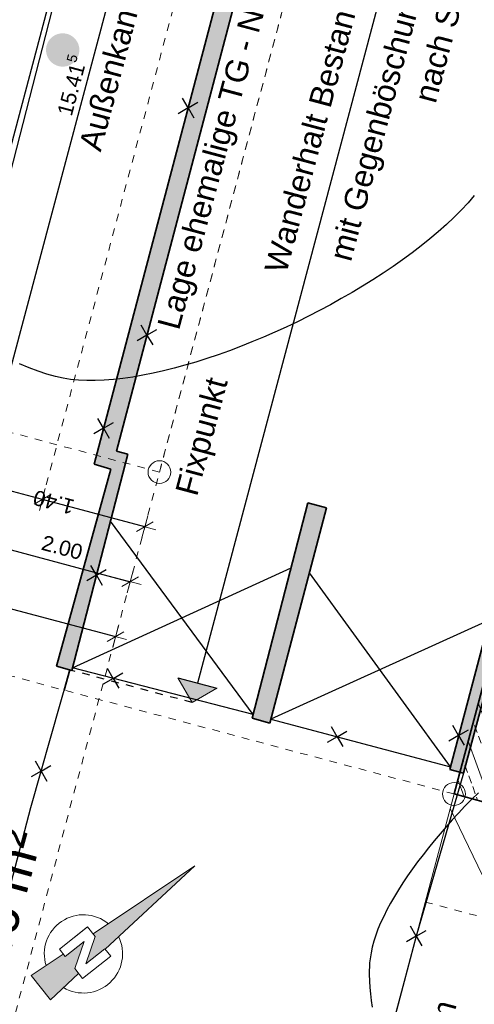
# Model space of a CAD drawing. Header units: metres. Extents: x 4462557 to 4462755, y 5328146 to 5328388.
# Tile 52 of 149: x 4462615 to 4462621, y 5328225 to 5328238. Entities that reach past the tile are written whole.
import ezdxf

# ---------------------------------------------------------------- set-up
doc = ezdxf.new("R2010")
doc.units = ezdxf.units.M
doc.header["$PDMODE"] = 65
doc.linetypes.add('AUSGEZOGEN', pattern=[0])
doc.linetypes.add('VERDECKT2_S2', pattern=[0.15, 0.1, -0.05])
doc.layers.add('B31_BEWLIN', color=3, linetype='AUSGEZOGEN')
for name, color, linetype, lineweight in [('Maßlinie_Allgemein', 7, 'AUSGEZOGEN', 13), ('Schraffur', 7, 'AUSGEZOGEN', 158), ('Standard', 7, 'AUSGEZOGEN', 13)]:
    doc.layers.add(name, color=color, linetype=linetype, lineweight=lineweight)
doc.styles.add('ARIAL', font='ARIAL.TTF')
doc.dimstyles.new('_DIMSTYLE_10', dxfattribs={"dimtxt": 0.2, "dimasz": 0.3, "dimexe": 0, "dimexo": 1e-06, "dimgap": 0.1, "dimtad": 2, "dimdec": 3, "dimrnd": 0.005, "dimzin": 4, "dimdsep": 46, "dimtxsty": 'ARIAL', "dimblk1": 'ALL_ML_STRICH', "dimblk2": 'ALL_ML_STRICH', "dimsah": 1, "dimcen": 0, "dimse1": 1, "dimse2": 1, "dimclrd": 7, "dimclre": 7, "dimclrt": 7, "dimadec": 0, "dimazin": 0, "dimtfac": 1, "dimtdec": 0, "dimtix": 1, "dimtmove": 2, "dimatfit": 3, "dimfxl": 0, "dimtzin": 0, "dimlwd": 0, "dimlwe": 13, "dimarcsym": 0})
doc.dimstyles.new('_DIMSTYLE_3', dxfattribs={"dimtxt": 0.2, "dimasz": 0.3, "dimexe": 0, "dimexo": 0, "dimgap": 0.1, "dimtad": 2, "dimrnd": 0.005, "dimzin": 4, "dimdsep": 46, "dimtxsty": 'ARIAL', "dimblk1": 'ALL_ML_STRICH', "dimblk2": 'ALL_ML_STRICH', "dimsah": 1, "dimcen": 0, "dimclrd": 7, "dimclre": 7, "dimclrt": 7, "dimadec": 0, "dimazin": 0, "dimtfac": 1, "dimtdec": 0, "dimtix": 1, "dimtmove": 2, "dimatfit": 3, "dimfxl": 0, "dimtzin": 0, "dimlwd": 0, "dimlwe": 13, "dimarcsym": 0})
doc.dimstyles.new('_DIMSTYLE_5', dxfattribs={"dimtxt": 0.2, "dimasz": 0.3, "dimexe": 0, "dimexo": 0, "dimgap": 0.1, "dimtad": 2, "dimdec": 3, "dimrnd": 0.005, "dimzin": 4, "dimdsep": 46, "dimtxsty": 'ARIAL', "dimblk1": 'ALL_ML_STRICH', "dimblk2": 'ALL_ML_STRICH', "dimsah": 1, "dimcen": 0, "dimclrd": 7, "dimclre": 7, "dimclrt": 7, "dimadec": 0, "dimazin": 0, "dimtfac": 1, "dimtdec": 0, "dimtix": 1, "dimtmove": 2, "dimatfit": 3, "dimfxl": 0, "dimtzin": 0, "dimlwd": 0, "dimlwe": 13, "dimarcsym": 0})
doc.dimstyles.new('_DIMSTYLE_7', dxfattribs={"dimtxt": 0.2, "dimasz": 0.3, "dimexe": 0, "dimexo": 1e-06, "dimgap": 0.1, "dimtad": 2, "dimrnd": 0.005, "dimzin": 4, "dimdsep": 46, "dimtxsty": 'ARIAL', "dimblk1": 'ALL_ML_STRICH', "dimblk2": 'ALL_ML_STRICH', "dimsah": 1, "dimcen": 0, "dimse1": 1, "dimse2": 1, "dimclrd": 7, "dimclre": 7, "dimclrt": 7, "dimadec": 0, "dimazin": 0, "dimtfac": 1, "dimtdec": 0, "dimtix": 1, "dimtmove": 2, "dimatfit": 3, "dimfxl": 0, "dimtzin": 0, "dimlwd": 0, "dimlwe": 13, "dimarcsym": 0})
doc.dimstyles.new('_DIMSTYLE_8', dxfattribs={"dimtxt": 0.2, "dimasz": 0.3, "dimexe": 0, "dimexo": 1e-06, "dimgap": 0.1, "dimtad": 2, "dimdec": 3, "dimrnd": 0.005, "dimzin": 4, "dimdsep": 46, "dimtxsty": 'ARIAL', "dimblk1": 'ALL_ML_STRICH', "dimblk2": 'ALL_ML_STRICH', "dimsah": 1, "dimcen": 0, "dimse1": 1, "dimse2": 1, "dimclrd": 7, "dimclre": 7, "dimclrt": 7, "dimadec": 0, "dimazin": 0, "dimtfac": 1, "dimtdec": 0, "dimtix": 1, "dimtmove": 2, "dimatfit": 3, "dimfxl": 0, "dimtzin": 0, "dimlwd": 0, "dimlwe": 13, "dimarcsym": 0})

# ---------------------------------------------------------------- blocks, each defined once
blk = doc.blocks.new('ALL_ML_STRICH')
at = {"color": 0, "linetype": 'ByBlock', "lineweight": -2}
for p, q in [((0, -0.5), (0, 0.5)), ((-1, 0), (0.5, 0)), ((-0.3, -0.3), (0.3, 0.3))]:
    blk.add_line(p, q, dxfattribs=at)
blk = doc.blocks.new('*D33')
at = {"layer": 'DEFPOINTS', "color": 7, "linetype": 'AUSGEZOGEN', "lineweight": 13}
for p in [(4462620.189, 5328244.132), (4462608.875, 5328234.679), (4462608.295, 5328232.504)]:
    blk.add_point(p, dxfattribs=at)
at = {"layer": 'Maßlinie_Allgemein', "color": 7, "linetype": 'AUSGEZOGEN', "lineweight": -2}
for p, q in [((4462608.295, 5328232.504), (4462608.295, 5328232.504)), ((4462608.295, 5328232.504), (4462616.509, 5328230.317)), ((4462616.509, 5328230.317), (4462616.509, 5328230.317))]:
    blk.add_line(p, q, dxfattribs=at)
at = {"layer": 'Maßlinie_Allgemein', "color": 7, "linetype": 'AUSGEZOGEN', "lineweight": 13, "xscale": 0.3, "yscale": 0.3, "zscale": 0.3}
for p, rotation in [((4462608.295, 5328232.504), 165.0861849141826), ((4462616.509, 5328230.317), 345.0861849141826)]:
    blk.add_blockref('ALL_ML_STRICH', p, dxfattribs=dict(at, rotation=rotation))
at = {"layer": 'Maßlinie_Allgemein', "color": 7, "linetype": 'AUSGEZOGEN', "lineweight": 13, "insert": (4462612.469, 5328231.603), "char_height": 0.2, "width": 0.8, "attachment_point": 5, "rotation": 345.0862, "style": 'ARIAL'}
blk.add_mtext('\\A1;{\\A1;{8.50\\H0.132000;\\S^ ;}}', dxfattribs=at)
blk = doc.blocks.new('*D34')
at = {"layer": 'DEFPOINTS', "color": 7, "linetype": 'AUSGEZOGEN', "lineweight": 13}
for p in [(4462618.256, 5328244.646), (4462608.875, 5328234.679), (4462608.489, 5328233.229)]:
    blk.add_point(p, dxfattribs=at)
at = {"layer": 'Maßlinie_Allgemein', "color": 7, "linetype": 'AUSGEZOGEN', "lineweight": -2}
for p, q in [((4462608.489, 5328233.229), (4462608.489, 5328233.229)), ((4462608.489, 5328233.229), (4462614.77, 5328231.556)), ((4462614.77, 5328231.556), (4462614.77, 5328231.556))]:
    blk.add_line(p, q, dxfattribs=at)
at = {"layer": 'Maßlinie_Allgemein', "color": 7, "linetype": 'AUSGEZOGEN', "lineweight": 13, "xscale": 0.3, "yscale": 0.3, "zscale": 0.3}
for p, rotation in [((4462608.489, 5328233.229), 165.0861848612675), ((4462614.77, 5328231.556), 345.0861848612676)]:
    blk.add_blockref('ALL_ML_STRICH', p, dxfattribs=dict(at, rotation=rotation))
at = {"layer": 'Maßlinie_Allgemein', "color": 7, "linetype": 'AUSGEZOGEN', "lineweight": 13, "insert": (4462608.894, 5328233.007), "char_height": 0.2, "width": 0.01, "attachment_point": 1, "rotation": 345.0862, "line_spacing_factor": 0.60241, "style": 'ARIAL'}
blk.add_mtext('Feuerwehrzufahrt und hindernisfreier Streifen', dxfattribs=at)
at = {"layer": 'Maßlinie_Allgemein', "color": 7, "linetype": 'AUSGEZOGEN', "lineweight": 13, "insert": (4462612.099, 5328232.478), "char_height": 0.2, "width": 0.8, "attachment_point": 5, "rotation": 345.0862, "style": 'ARIAL'}
blk.add_mtext('\\A1;{\\A1;{6.50\\H0.132000;\\S^ ;}}', dxfattribs=at)
blk = doc.blocks.new('*D35')
at = {"layer": 'DEFPOINTS', "color": 7, "linetype": 'AUSGEZOGEN', "lineweight": 13}
for p in [(4462618.256, 5328244.646), (4462620.189, 5328244.132), (4462614.77, 5328231.556)]:
    blk.add_point(p, dxfattribs=at)
at = {"layer": 'Maßlinie_Allgemein', "color": 7, "linetype": 'AUSGEZOGEN', "lineweight": -2}
for p, q in [((4462614.77, 5328231.556), (4462614.77, 5328231.556)), ((4462614.77, 5328231.556), (4462616.702, 5328231.041)), ((4462616.702, 5328231.041), (4462616.702, 5328231.041))]:
    blk.add_line(p, q, dxfattribs=at)
at = {"layer": 'Maßlinie_Allgemein', "color": 7, "linetype": 'AUSGEZOGEN', "lineweight": 13, "xscale": 0.3, "yscale": 0.3, "zscale": 0.3}
for p, rotation in [((4462614.77, 5328231.556), 165.0861848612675), ((4462616.702, 5328231.041), 345.0861848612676)]:
    blk.add_blockref('ALL_ML_STRICH', p, dxfattribs=dict(at, rotation=rotation))
at = {"layer": 'Maßlinie_Allgemein', "color": 7, "linetype": 'AUSGEZOGEN', "lineweight": 13, "insert": (4462615.803, 5328231.492), "char_height": 0.2, "width": 0.8, "attachment_point": 5, "rotation": 345.0862, "style": 'ARIAL'}
blk.add_mtext('\\A1;{\\A1;{2.00\\H0.132000;\\S^ ;}}', dxfattribs=at)
blk = doc.blocks.new('*D95')
at = {"layer": 'DEFPOINTS', "color": 7, "linetype": 'AUSGEZOGEN', "lineweight": 13}
for p in [(4462620.256, 5328244.385), (4462612.041, 5328225.195), (4462619.626, 5328223.175)]:
    blk.add_point(p, dxfattribs=at)
at = {"layer": 'Maßlinie_Allgemein', "color": 7, "linetype": 'AUSGEZOGEN', "lineweight": -2}
blk.add_line((4462612.041, 5328225.195), (4462617.357, 5328245.157), dxfattribs=at)
at = {"layer": 'Maßlinie_Allgemein', "color": 7, "linetype": 'AUSGEZOGEN', "lineweight": 13, "xscale": 0.3, "yscale": 0.3, "zscale": 0.3}
for p, rotation in [((4462617.357, 5328245.157), 75.08618508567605), ((4462612.041, 5328225.195), 255.0861850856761)]:
    blk.add_blockref('ALL_ML_STRICH', p, dxfattribs=dict(at, rotation=rotation))
at = {"layer": 'Maßlinie_Allgemein', "color": 7, "linetype": 'AUSGEZOGEN', "lineweight": 13, "insert": (4462614.509, 5328235.255), "char_height": 0.2, "width": 1.2, "attachment_point": 5, "rotation": 75.0862, "style": 'ARIAL'}
blk.add_mtext('\\A1;{\\A1;{20.65\\H0.132000;\\S5^ ;}}', dxfattribs=at)
blk = doc.blocks.new('*D101')
at = {"layer": 'DEFPOINTS', "color": 7, "linetype": 'AUSGEZOGEN', "lineweight": 13}
for p in [(4462620.975, 5328228.24), (4462612.765, 5328225.002), (4462619.626, 5328223.175)]:
    blk.add_point(p, dxfattribs=at)
at = {"layer": 'Maßlinie_Allgemein', "color": 7, "linetype": 'AUSGEZOGEN', "lineweight": -2}
blk.add_line((4462612.765, 5328225.002), (4462614.114, 5328230.067), dxfattribs=at)
at = {"layer": 'Maßlinie_Allgemein', "color": 7, "linetype": 'AUSGEZOGEN', "lineweight": 13, "xscale": 0.3, "yscale": 0.3, "zscale": 0.3}
for p, rotation in [((4462614.114, 5328230.067), 75.08618508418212), ((4462612.765, 5328225.002), 255.0861850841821)]:
    blk.add_blockref('ALL_ML_STRICH', p, dxfattribs=dict(at, rotation=rotation))
at = {"layer": 'Maßlinie_Allgemein', "color": 7, "linetype": 'AUSGEZOGEN', "lineweight": 13, "insert": (4462613.247, 5328227.601), "char_height": 0.2, "width": 0.8, "attachment_point": 5, "rotation": 75.0862, "style": 'ARIAL'}
blk.add_mtext('\\A1;{\\A1;{5.24\\H0.132000;\\S^ ;}}', dxfattribs=at)
blk = doc.blocks.new('*D102')
at = {"layer": 'DEFPOINTS', "color": 7, "linetype": 'AUSGEZOGEN', "lineweight": 13}
for p in [(4462620.256, 5328244.385), (4462614.114, 5328230.067), (4462620.975, 5328228.24)]:
    blk.add_point(p, dxfattribs=at)
at = {"layer": 'Maßlinie_Allgemein', "color": 7, "linetype": 'AUSGEZOGEN', "lineweight": -2}
blk.add_line((4462614.114, 5328230.067), (4462618.082, 5328244.964), dxfattribs=at)
at = {"layer": 'Maßlinie_Allgemein', "color": 7, "linetype": 'AUSGEZOGEN', "lineweight": 13, "xscale": 0.3, "yscale": 0.3, "zscale": 0.3}
for p, rotation in [((4462618.082, 5328244.964), 75.08618508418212), ((4462614.114, 5328230.067), 255.0861850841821)]:
    blk.add_blockref('ALL_ML_STRICH', p, dxfattribs=dict(at, rotation=rotation))
at = {"layer": 'Maßlinie_Allgemein', "color": 7, "linetype": 'AUSGEZOGEN', "lineweight": 13, "insert": (4462615.908, 5328237.594), "char_height": 0.2, "width": 1.2, "attachment_point": 5, "rotation": 75.0862, "style": 'ARIAL'}
blk.add_mtext('\\A1;{\\A1;{15.41\\H0.132000;\\S5^ ;}}', dxfattribs=at)
blk = doc.blocks.new('*D272')
at = {"layer": 'DEFPOINTS', "color": 7, "linetype": 'AUSGEZOGEN', "lineweight": 13}
for p in [(4462617.087, 5328232.487), (4462615.542, 5328232.127), (4462616.895, 5328231.766)]:
    blk.add_point(p, dxfattribs=at)
at = {"layer": 'Maßlinie_Allgemein', "color": 7, "linetype": 'AUSGEZOGEN', "lineweight": -2}
blk.add_line((4462616.895, 5328231.766), (4462615.542, 5328232.127), dxfattribs=at)
at = {"layer": 'Maßlinie_Allgemein', "color": 7, "linetype": 'AUSGEZOGEN', "lineweight": 13, "xscale": 0.3, "yscale": 0.3, "zscale": 0.3}
for p, rotation in [((4462615.542, 5328232.127), 165.0861850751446), ((4462616.895, 5328231.766), 345.0861850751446)]:
    blk.add_blockref('ALL_ML_STRICH', p, dxfattribs=dict(at, rotation=rotation))
at = {"layer": 'Maßlinie_Allgemein', "color": 7, "linetype": 'AUSGEZOGEN', "lineweight": 13, "insert": (4462615.693, 5328232.09), "char_height": 0.2, "width": 0.8, "attachment_point": 5, "rotation": 165.0862, "style": 'ARIAL'}
blk.add_mtext('\\A1;{\\A1;{1.40\\H0.132000;\\S^ ;}}', dxfattribs=at)
blk = doc.blocks.new('*D273')
at = {"layer": 'DEFPOINTS', "color": 7, "linetype": 'AUSGEZOGEN', "lineweight": 13}
for p in [(4462615.542, 5328232.127), (4462615.542, 5328232.127), (4462607.911, 5328223.289)]:
    blk.add_point(p, dxfattribs=at)
at = {"layer": 'Maßlinie_Allgemein', "color": 7, "linetype": 'AUSGEZOGEN', "lineweight": -2}
blk.add_line((4462615.542, 5328232.127), (4462610.615, 5328233.439), dxfattribs=at)
at = {"layer": 'Maßlinie_Allgemein', "color": 7, "linetype": 'AUSGEZOGEN', "lineweight": 13, "xscale": 0.3, "yscale": 0.3, "zscale": 0.3}
for p, rotation in [((4462610.615, 5328233.439), 165.0861850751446), ((4462615.542, 5328232.127), 345.0861850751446)]:
    blk.add_blockref('ALL_ML_STRICH', p, dxfattribs=dict(at, rotation=rotation))
at = {"layer": 'Maßlinie_Allgemein', "color": 7, "linetype": 'AUSGEZOGEN', "lineweight": 13, "insert": (4462612.552, 5328232.926), "char_height": 0.2, "width": 0.8, "attachment_point": 5, "rotation": 165.0862, "style": 'ARIAL'}
blk.add_mtext('\\A1;{\\A1;{5.10\\H0.132000;\\S^ ;}}', dxfattribs=at)
blk = doc.blocks.new('*D510')
at = {"layer": 'DEFPOINTS', "color": 7, "linetype": 'AUSGEZOGEN', "lineweight": 13}
for p in [(4462624.585, 5328330.936), (4462595.124, 5328235.125), (4462603.743, 5328232.829)]:
    blk.add_point(p, dxfattribs=at)
at = {"layer": 'Maßlinie_Allgemein', "color": 7, "linetype": 'AUSGEZOGEN', "lineweight": -2}
for p, q in [((4462603.743, 5328232.829), (4462629.523, 5328329.621)), ((4462629.523, 5328329.621), (4462629.523, 5328329.621)), ((4462603.743, 5328232.829), (4462603.743, 5328232.829))]:
    blk.add_line(p, q, dxfattribs=at)
at = {"layer": 'Maßlinie_Allgemein', "color": 7, "linetype": 'AUSGEZOGEN', "lineweight": 13, "xscale": 0.3, "yscale": 0.3, "zscale": 0.3}
for p, rotation in [((4462629.523, 5328329.621), 75.08618496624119), ((4462603.743, 5328232.829), 255.0861849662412)]:
    blk.add_blockref('ALL_ML_STRICH', p, dxfattribs=dict(at, rotation=rotation))
at = {"layer": 'Maßlinie_Allgemein', "color": 7, "linetype": 'AUSGEZOGEN', "lineweight": 13, "insert": (4462616.441, 5328281.296), "char_height": 0.2, "width": 1.4, "attachment_point": 5, "rotation": 75.0862, "style": 'ARIAL'}
blk.add_mtext('\\A1;{\\A1;{100.16\\H0.132000;\\S5^ ;}}', dxfattribs=at)
blk = doc.blocks.new('Laubbaum_Stamm')
at = {"lineweight": 13}
blk.add_hatch(color=7, dxfattribs=at).paths.add_polyline_path([(0, 0.5), (-0.051, 0.497), (-0.101, 0.49), (-0.15, 0.477), (-0.197, 0.459), (-0.243, 0.437), (-0.286, 0.41), (-0.326, 0.379), (-0.362, 0.344), (-0.395, 0.306), (-0.424, 0.264), (-0.449, 0.22), (-0.469, 0.174), (-0.484, 0.125), (-0.494, 0.076), (-0.499, 0.025), (-0.499, -0.025), (-0.494, -0.076), (-0.484, -0.125), (-0.469, -0.174), (-0.449, -0.22), (-0.424, -0.264), (-0.395, -0.306), (-0.362, -0.344), (-0.326, -0.379), (-0.286, -0.41), (-0.243, -0.437), (-0.197, -0.459), (-0.15, -0.477), (-0.101, -0.49), (-0.051, -0.497), (0, -0.5), (0.051, -0.497), (0.101, -0.49), (0.15, -0.477), (0.197, -0.459), (0.243, -0.437), (0.286, -0.41), (0.326, -0.379), (0.362, -0.344), (0.395, -0.306), (0.424, -0.264), (0.449, -0.22), (0.469, -0.174), (0.484, -0.125), (0.494, -0.076), (0.499, -0.025), (0.499, 0.025), (0.494, 0.076), (0.484, 0.125), (0.469, 0.174), (0.449, 0.22), (0.424, 0.264), (0.395, 0.306), (0.362, 0.344), (0.326, 0.379), (0.286, 0.41), (0.243, 0.437), (0.197, 0.459), (0.15, 0.477), (0.101, 0.49), (0.051, 0.497)])
blk = doc.blocks.new('COMPLEXOBJECT_86')
at = {"layer": 'Standard', "color": 7, "linetype": 'AUSGEZOGEN', "lineweight": 25}
for q in [(4462617.39, 5328237.422), (4462617.595, 5328237.368), (4462617.335, 5328237.217), (4462617.54, 5328237.163)]:
    blk.add_line((4462617.465, 5328237.293), q, dxfattribs=at)
blk = doc.blocks.new('COMPLEXOBJECT_87')
at = {"layer": 'Standard', "color": 7, "linetype": 'AUSGEZOGEN', "lineweight": 25}
for q in [(4462616.847, 5328234.426), (4462617.052, 5328234.371), (4462616.793, 5328234.221), (4462616.998, 5328234.166)]:
    blk.add_line((4462616.923, 5328234.296), q, dxfattribs=at)
blk = doc.blocks.new('COMPLEXOBJECT_88')
at = {"layer": 'Standard', "color": 7, "linetype": 'AUSGEZOGEN', "lineweight": 25}
for q in [(4462616.275, 5328233.196), (4462616.48, 5328233.142), (4462616.22, 5328232.991), (4462616.425, 5328232.937)]:
    blk.add_line((4462616.35, 5328233.067), q, dxfattribs=at)
blk = doc.blocks.new('COMPLEXOBJECT_89')
at = {"layer": 'Standard', "color": 7, "linetype": 'AUSGEZOGEN', "lineweight": 25}
for q in [(4462616.181, 5328231.256), (4462616.127, 5328231.051), (4462616.386, 5328231.201), (4462616.332, 5328230.996)]:
    blk.add_line((4462616.257, 5328231.126), q, dxfattribs=at)
blk = doc.blocks.new('COMPLEXOBJECT_90')
at = {"layer": 'Standard', "color": 7, "linetype": 'AUSGEZOGEN', "lineweight": 25}
for q in [(4462616.401, 5328229.895), (4462616.606, 5328229.84), (4462616.346, 5328229.69), (4462616.551, 5328229.635)]:
    blk.add_line((4462616.476, 5328229.765), q, dxfattribs=at)
blk = doc.blocks.new('COMPLEXOBJECT_91')
at = {"layer": 'Standard', "color": 7, "linetype": 'AUSGEZOGEN', "lineweight": 25}
for q in [(4462619.357, 5328229.124), (4462619.562, 5328229.07), (4462619.303, 5328228.919), (4462619.508, 5328228.865)]:
    blk.add_line((4462619.432, 5328228.994), q, dxfattribs=at)
blk = doc.blocks.new('COMPLEXOBJECT_92')
at = {"layer": 'Standard', "color": 7, "linetype": 'AUSGEZOGEN', "lineweight": 25}
for q in [(4462620.961, 5328229.142), (4462621.166, 5328229.087), (4462620.906, 5328228.937), (4462621.111, 5328228.882)]:
    blk.add_line((4462621.036, 5328229.012), q, dxfattribs=at)
blk = doc.blocks.new('COMPLEXOBJECT_109')
at = {"layer": 'Standard', "color": 7, "linetype": 'AUSGEZOGEN', "lineweight": 25}
for q in [(4462615.451, 5328228.671), (4462615.396, 5328228.466), (4462615.656, 5328228.616), (4462615.601, 5328228.411)]:
    blk.add_line((4462615.526, 5328228.541), q, dxfattribs=at)
blk = doc.blocks.new('COMPLEXOBJECT_113')
at = {"layer": 'Standard', "color": 7, "linetype": 'AUSGEZOGEN', "lineweight": 25}
for q in [(4462620.401, 5328226.494), (4462620.346, 5328226.289), (4462620.606, 5328226.439), (4462620.551, 5328226.234)]:
    blk.add_line((4462620.476, 5328226.364), q, dxfattribs=at)

msp = doc.modelspace()

# ---------------------------------------------------------------- hatches: boundary and pattern name
at = {"layer": 'Schraffur', "linetype": 'AUSGEZOGEN', "lineweight": 18}
h = msp.add_hatch(dxfattribs=at)
h.set_pattern_fill('SCHRAFFUR_7', scale=0.1, angle=65, style=0, pattern_type=2)
h.set_pattern_definition([(110, (0, 0), (-0.281907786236, -0.102606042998), []), (110, (-0.14095, -0.0513), (-0.281907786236, -0.102606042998), [0.1, -0.05])])
h.paths.add_polyline_path([(4462625.21071, 5328242.58887), (4462625.31366, 5328242.9754), (4462625.16871, 5328243.014), (4462624.92713, 5328243.07834), (4462620.97504, 5328228.23968), (4462621.36156, 5328228.13674), (4462621.46451, 5328228.52326), (4462621.31956, 5328228.56187), (4462625.06576, 5328242.62747)], flags=0)
at = {"layer": 'Standard', "linetype": 'AUSGEZOGEN', "lineweight": 25}
for color, points in [(9, [(4462615.72989, 5328229.92653), (4462615.93194, 5328229.86924), (4462615.94076, 5328229.9034), (4462616.66911, 5328232.72318), (4462616.51853, 5328232.76366), (4462618.41401, 5328239.9509), (4462619.62743, 5328244.55194), (4462619.69118, 5328244.79369), (4462620.90364, 5328249.39104), (4462626.04266, 5328248.04385), (4462626.62305, 5328247.8917), (4462634.36163, 5328245.86304), (4462637.26359, 5328245.10229), (4462637.32536, 5328245.33421), (4462631.59448, 5328246.83656), (4462630.29856, 5328247.17628), (4462629.58679, 5328247.36287), (4462626.68482, 5328248.12362), (4462621.84821, 5328249.39153), (4462621.60638, 5328249.45493), (4462620.73268, 5328249.68397), (4462616.22556, 5328232.59391), (4462616.44479, 5328232.52638)]), (9, [(4462621.66192, 5328231.38088), (4462620.92732, 5328228.59951), (4462620.91762, 5328228.56278), (4462621.101, 5328228.51379), (4462621.79148, 5328231.09752), (4462624.58438, 5328230.35208), (4462625.02502, 5328230.2351), (4462625.46577, 5328230.11809), (4462625.75448, 5328230.04144), (4462627.01803, 5328229.70954), (4462627.68427, 5328229.53444), (4462631.89027, 5328228.42902), (4462638.67512, 5328226.64584), (4462641.44335, 5328225.91829), (4462642.68131, 5328225.59293), (4462644.83521, 5328225.02685), (4462648.09738, 5328224.16949), (4462649.19516, 5328228.31378), (4462650.36221, 5328232.71961), (4462650.5564, 5328233.45269), (4462652.00335, 5328238.91517), (4462652.62705, 5328241.26974), (4462652.33403, 5328241.10082), (4462651.03991, 5328236.21532), (4462649.5713, 5328230.67106), (4462648.35447, 5328226.07732), (4462647.92672, 5328224.46249), (4462641.65261, 5328226.11144), (4462628.38234, 5328229.59912), (4462623.91331, 5328230.78046)]), (9, [(4462618.31257, 5328229.24208), (4462618.54257, 5328229.17638), (4462619.29301, 5328232.01775), (4462619.04664, 5328232.08399)]), (59, [(4462617.51943, 5328229.44643), (4462617.84391, 5328229.63442), (4462617.33144, 5328229.77091)])]:
    msp.add_hatch(color=color, dxfattribs=at).paths.add_polyline_path(points)
at = {"layer": 'Standard', "linetype": 'AUSGEZOGEN', "lineweight": 18}
for points in [[(4462616.4139, 5328226.52716), (4462616.21266, 5328226.39206), (4462616.23977, 5328226.35781), (4462616.1164, 5328225.99736), (4462616.36766, 5328226.19619), (4462617.555, 5328227.29319)], [(4462616.09264, 5328226.29344), (4462615.84326, 5328226.09609), (4462615.81846, 5328226.12743), (4462615.3954, 5328225.84342), (4462615.64763, 5328225.52467), (4462615.82085, 5328225.68529), (4462616.02128, 5328225.87113), (4462615.9702, 5328225.93568)]]:
    msp.add_hatch(color=9, dxfattribs=at).paths.add_polyline_path(points)

# ---------------------------------------------------------------- linework, layer by layer
at = {"layer": 'B31_BEWLIN', "color": 250, "linetype": 'AUSGEZOGEN'}
for points in [[(4462621.24298, 5328236.13681), (4462621.16206, 5328236.04086), (4462621.07114, 5328235.94466), (4462620.97319, 5328235.84927), (4462620.87384, 5328235.75405), (4462620.76747, 5328235.65964), (4462620.65407, 5328235.56606), (4462620.54145, 5328235.47309), (4462620.42181, 5328235.38094), (4462620.29672, 5328235.29084), (4462620.17163, 5328235.20075), (4462620.0403, 5328235.1121), (4462619.90429, 5328235.02612), (4462619.76907, 5328234.94077), (4462619.6298, 5328234.85731), (4462619.48726, 5328234.77636), (4462619.34551, 5328234.69604), (4462619.20127, 5328234.61885), (4462619.05455, 5328234.5448), (4462618.90783, 5328234.47075), (4462618.75863, 5328234.39984), (4462618.6093, 5328234.33392), (4462618.45918, 5328234.26738), (4462618.30877, 5328234.20444), (4462618.15902, 5328234.14711), (4462618.00988, 5328234.08901), (4462617.8614, 5328234.03652), (4462617.71481, 5328233.98808), (4462617.56901, 5328233.94026), (4462617.42448, 5328233.89728), (4462617.28342, 5328233.85958), (4462617.14173, 5328233.82268), (4462617.00289, 5328233.79185), (4462616.86829, 5328233.76693), (4462616.7351, 5328233.74185), (4462616.60554, 5328233.72346), (4462616.48241, 5328233.71145), (4462616.35866, 5328233.70022), (4462616.23994, 5328233.69552), (4462616.12923, 5328233.69843), (4462616.01711, 5328233.70151), (4462615.91221, 5328233.71158), (4462615.81596, 5328233.72915), (4462615.71499, 5328233.74805), (4462615.60333, 5328233.77955), (4462615.48501, 5328233.82108), (4462615.36607, 5328233.86339), (4462615.23967, 5328233.91511)], [(4462621.24298, 5328236.13681), (4462621.16206, 5328236.04086), (4462621.07114, 5328235.94466), (4462620.97319, 5328235.84927), (4462620.87384, 5328235.75405), (4462620.76747, 5328235.65964), (4462620.65407, 5328235.56606), (4462620.54145, 5328235.47309), (4462620.42181, 5328235.38094), (4462620.29672, 5328235.29084), (4462620.17163, 5328235.20075), (4462620.0403, 5328235.1121), (4462619.90429, 5328235.02612), (4462619.76907, 5328234.94077), (4462619.6298, 5328234.85731), (4462619.48726, 5328234.77636), (4462619.34551, 5328234.69604), (4462619.20127, 5328234.61885), (4462619.05455, 5328234.5448), (4462618.90783, 5328234.47075), (4462618.75863, 5328234.39984), (4462618.6093, 5328234.33392), (4462618.45918, 5328234.26738), (4462618.30877, 5328234.20444), (4462618.15902, 5328234.14711), (4462618.00988, 5328234.08901), (4462617.8614, 5328234.03652), (4462617.71481, 5328233.98808), (4462617.56901, 5328233.94026), (4462617.42448, 5328233.89728), (4462617.28342, 5328233.85958), (4462617.14173, 5328233.82268), (4462617.00289, 5328233.79185), (4462616.86829, 5328233.76693), (4462616.7351, 5328233.74185), (4462616.60554, 5328233.72346), (4462616.48241, 5328233.71145), (4462616.35866, 5328233.70022), (4462616.23994, 5328233.69552), (4462616.12923, 5328233.69843), (4462616.01711, 5328233.70151), (4462615.91221, 5328233.71158), (4462615.81596, 5328233.72915), (4462615.71499, 5328233.74805), (4462615.60333, 5328233.77955), (4462615.48501, 5328233.82108), (4462615.36607, 5328233.86339), (4462615.23967, 5328233.91511)], [(4462621.29596, 5328228.25282), (4462621.20681, 5328228.16566), (4462621.11967, 5328228.07756), (4462621.03519, 5328227.98773), (4462620.95132, 5328227.89711), (4462620.86948, 5328227.80554), (4462620.79107, 5328227.71287), (4462620.71204, 5328227.62097), (4462620.63722, 5328227.52859), (4462620.566, 5328227.4365), (4462620.49399, 5328227.34379), (4462620.42558, 5328227.25138), (4462620.36217, 5328227.15909), (4462620.29953, 5328227.06743), (4462620.2419, 5328226.9759), (4462620.19022, 5328226.88652), (4462620.13712, 5328226.7973), (4462620.08919, 5328226.70962), (4462620.04721, 5328226.6241), (4462620.00601, 5328226.5392), (4462619.97138, 5328226.45567), (4462619.94285, 5328226.37569), (4462619.91573, 5328226.29556), (4462619.89534, 5328226.2182), (4462619.88293, 5328226.14422), (4462619.88293, 5328226.14422), (4462619.85756, 5328226.00975), (4462619.85318, 5328225.85578), (4462619.86558, 5328225.68705), (4462619.87077, 5328225.60315), (4462619.88047, 5328225.51518), (4462619.89343, 5328225.42468)], [(4462621.29596, 5328228.25282), (4462621.20681, 5328228.16566), (4462621.11967, 5328228.07756), (4462621.03519, 5328227.98773), (4462620.95132, 5328227.89711), (4462620.86948, 5328227.80554), (4462620.79107, 5328227.71287), (4462620.71204, 5328227.62097), (4462620.63722, 5328227.52859), (4462620.566, 5328227.4365), (4462620.49399, 5328227.34379), (4462620.42558, 5328227.25138), (4462620.36217, 5328227.15909), (4462620.29953, 5328227.06743), (4462620.2419, 5328226.9759), (4462620.19022, 5328226.88652), (4462620.13712, 5328226.7973), (4462620.08919, 5328226.70962), (4462620.04721, 5328226.6241), (4462620.00601, 5328226.5392), (4462619.97138, 5328226.45567), (4462619.94285, 5328226.37569), (4462619.91573, 5328226.29556), (4462619.89534, 5328226.2182), (4462619.88293, 5328226.14422), (4462619.88293, 5328226.14422), (4462619.85756, 5328226.00975), (4462619.85318, 5328225.85578), (4462619.86558, 5328225.68705), (4462619.87077, 5328225.60315), (4462619.88047, 5328225.51518), (4462619.89343, 5328225.42468)]]:
    msp.add_lwpolyline(points, dxfattribs=at)
at = {"layer": 'Standard', "color": 7, "linetype": 'AUSGEZOGEN', "lineweight": 25}
for p, q in [((4462611.7378, 5328223.25187), (4462640.48392, 5328335.32252)), ((4462622.69914, 5328248.89434), (4462617.58768, 5328229.70266)), ((4462618.32436, 5328229.28772), (4462616.44094, 5328231.83984)), ((4462615.94076, 5328229.9034), (4462618.82454, 5328231.22416)), ((4462620.92732, 5328228.59951), (4462619.06636, 5328231.1596)), ((4462621.43804, 5328230.5332), (4462618.55564, 5328229.2259)), ((4462618.32436, 5328229.28772), (4462615.94076, 5328229.9034)), ((4462617.33144, 5328229.77091), (4462617.84391, 5328229.63442)), ((4462615.6061, 5328228.82255), (4462615.82993, 5328229.60937)), ((4462618.55564, 5328229.2259), (4462620.92732, 5328228.59951)), ((4462615.52576, 5328228.54107), (4462615.6061, 5328228.82255)), ((4462615.38838, 5328228.06343), (4462615.52576, 5328228.54107)), ((4462621.101, 5328228.51379), (4462620.47621, 5328226.36384)), ((4462614.46968, 5328224.54857), (4462615.38838, 5328228.06343)), ((4462620.47621, 5328226.36384), (4462619.6269, 5328223.17501))]:
    msp.add_line(p, q, dxfattribs=at)
at = {"layer": 'Standard', "color": 7, "linetype": 'VERDECKT2_S2', "lineweight": 18}
for p, q in [((4462615.54237, 5328232.12651), (4462641.07517, 5328327.99281)), ((4462617.0873, 5328232.48742), (4462625.05282, 5328262.39503)), ((4462614.62005, 5328223.22382), (4462620.24051, 5328244.32657)), ((4462608.87457, 5328234.67854), (4462617.0873, 5328232.48742)), ((4462614.11421, 5328230.06698), (4462620.97504, 5328228.23968)), ((4462620.59537, 5328226.81417), (4462627.16631, 5328225.06408))]:
    msp.add_line(p, q, dxfattribs=at)
at = {"layer": 'Standard', "color": 7, "linetype": 'AUSGEZOGEN', "lineweight": 35}
for p, q in [((4462616.22556, 5328232.59391), (4462620.73268, 5328249.68397)), ((4462620.90364, 5328249.39104), (4462616.51853, 5328232.76366)), ((4462620.97504, 5328228.23968), (4462624.92713, 5328243.07834)), ((4462616.66911, 5328232.72318), (4462615.93194, 5328229.86924)), ((4462616.51853, 5328232.76366), (4462616.66911, 5328232.72318)), ((4462616.44479, 5328232.52638), (4462616.22556, 5328232.59391)), ((4462615.72989, 5328229.92653), (4462616.44479, 5328232.52638)), ((4462618.31257, 5328229.24208), (4462619.04664, 5328232.08399)), ((4462619.04664, 5328232.08399), (4462619.29301, 5328232.01775)), ((4462619.29301, 5328232.01775), (4462618.54257, 5328229.17638)), ((4462621.66192, 5328231.38088), (4462620.91762, 5328228.56278)), ((4462621.79148, 5328231.09752), (4462621.101, 5328228.51379)), ((4462615.72989, 5328229.92653), (4462615.93194, 5328229.86924)), ((4462615.82993, 5328229.60937), (4462615.90572, 5328229.87667)), ((4462618.31257, 5328229.24208), (4462618.54257, 5328229.17638)), ((4462621.101, 5328228.51379), (4462620.91762, 5328228.56278)), ((4462620.97504, 5328228.23968), (4462621.36156, 5328228.13674))]:
    msp.add_line(p, q, dxfattribs=at)
at = {"layer": 'Standard', "color": 7, "linetype": 'VERDECKT2_S2', "lineweight": 25}
msp.add_line((4462617.51943, 5328229.44643), (4462615.93194, 5328229.86924), dxfattribs=at)
at = {"layer": 'Standard', "color": 7, "linetype": 'AUSGEZOGEN', "lineweight": 13}
for p, q in [((4462617.51943, 5328229.44643), (4462617.33144, 5328229.77091)), ((4462617.51943, 5328229.44643), (4462617.84391, 5328229.63442)), ((4462620.92357, 5328228.04642), (4462623.18881, 5328223.3408)), ((4462617.555, 5328227.29319), (4462616.21266, 5328226.39206)), ((4462617.555, 5328227.29319), (4462616.21266, 5328226.39206)), ((4462617.555, 5328227.29319), (4462616.36944, 5328226.19394)), ((4462617.555, 5328227.29319), (4462616.36944, 5328226.19394)), ((4462616.13806, 5328226.48633), (4462615.76689, 5328226.19261)), ((4462615.76689, 5328226.19261), (4462616.13175, 5328226.48133)), ((4462616.13806, 5328226.48633), (4462616.23977, 5328226.35781)), ((4462616.13806, 5328226.48633), (4462616.23977, 5328226.35781)), ((4462616.23977, 5328226.35781), (4462616.1164, 5328225.99736)), ((4462616.23977, 5328226.35781), (4462616.1164, 5328225.99736)), ((4462615.76689, 5328226.19261), (4462615.84326, 5328226.09609)), ((4462616.09264, 5328226.29344), (4462615.84326, 5328226.09609)), ((4462616.09264, 5328226.29344), (4462615.84326, 5328226.09609)), ((4462615.9702, 5328225.93568), (4462616.09264, 5328226.29344)), ((4462615.9702, 5328225.93568), (4462616.09264, 5328226.29344)), ((4462616.1164, 5328225.99736), (4462616.36766, 5328226.19619)), ((4462616.44403, 5328226.09968), (4462616.36766, 5328226.19619)), ((4462616.44403, 5328226.09968), (4462616.36766, 5328226.19619)), ((4462615.3954, 5328225.84342), (4462615.81846, 5328226.12743)), ((4462616.07285, 5328225.80596), (4462616.44403, 5328226.09968)), ((4462616.07285, 5328225.80596), (4462616.44403, 5328226.09968)), ((4462616.07285, 5328225.80596), (4462615.9702, 5328225.93568)), ((4462615.3954, 5328225.84342), (4462615.64763, 5328225.52467)), ((4462615.64763, 5328225.52467), (4462616.02128, 5328225.87113))]:
    msp.add_line(p, q, dxfattribs=at)
at = {"layer": 'Standard', "color": 7, "linetype": 'AUSGEZOGEN', "lineweight": 18}
msp.add_line((4462620.97504, 5328228.23968), (4462619.62615, 5328223.1751), dxfattribs=at)
for centre in [(4462617.0873, 5328232.48742), (4462620.97504, 5328228.23968)]:
    msp.add_circle(centre, 0.15, dxfattribs=at)
for ratio, start_param, end_param in [(0.99999978, 0.35931751, 2.92557913), (0.99999976, 3.65735355, 6.22359342)]:
    msp.add_ellipse((4462616.08438, 5328226.12946), major_axis=(0.44832, 0.25643), ratio=ratio, start_param=start_param, end_param=end_param, dxfattribs=at)

# ---------------------------------------------------------------- block references
at = {"layer": 'B31_BEWLIN', "color": 3, "linetype": 'AUSGEZOGEN', "xscale": 0.4399999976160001, "yscale": 0.4399999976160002, "zscale": 0.4399999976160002, "rotation": 308.3640628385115}
msp.add_blockref('Laubbaum_Stamm', (4462615.81053, 5328238.05806), dxfattribs=at)
msp.add_blockref('Laubbaum_Stamm', (4462615.81053, 5328238.05806), dxfattribs=at)
at = {"layer": 'Standard', "color": 7, "linetype": 'AUSGEZOGEN', "lineweight": 25}
for name in ['COMPLEXOBJECT_86', 'COMPLEXOBJECT_87', 'COMPLEXOBJECT_88', 'COMPLEXOBJECT_89', 'COMPLEXOBJECT_90', 'COMPLEXOBJECT_91', 'COMPLEXOBJECT_92', 'COMPLEXOBJECT_109', 'COMPLEXOBJECT_113']:
    msp.add_blockref(name, (0, 0), dxfattribs=at)

# ---------------------------------------------------------------- texts
at = {"layer": 'Standard', "color": 7, "linetype": 'AUSGEZOGEN', "lineweight": 18, "char_height": 0.3, "style": 'ARIAL'}
for s, insert, width, attachment_point, rotation in [('\\W1.00;Außenkante\\~Verbau\\~/\\~Ende\\~4\\~m\\~über\\~TG\\~hinaus', (4462617.16325, 5328241.06881), 9.0555495, 2, 75.086185), ('\\W1.00;Wanderhalt\\~Bestand\\~unter\\~Gel.\\~für\\~Bäume', (4462619.76839, 5328238.8618), 7.980548, 8, 75.086185), ('\\W1.00;Fixpunkt', (4462617.48082, 5328232.18192), 1.7402836, 4, 75.080722)]:
    msp.add_mtext(s, dxfattribs=dict(at, insert=insert, width=width, attachment_point=attachment_point, rotation=rotation))
for s, insert, width, attachment_point, rotation, line_spacing_factor in [('{\\fArial|i0|b0;\\H0.300000;\\W1.000000;\\C7;mit Gegenböschung im Zuge Abbruch}\\P{\\fArial|i0|b0;\\H0.300000;\\W1.000000;\\C7;nach Statiker}\\P', (4462620.23222, 5328238.73826), 7.24071, 2, 75.086185, 1.084337), ('{\\fArial|i0|b0;\\H0.300000;\\W1.000000;\\C7;Baum}\\P{\\fArial|i0|b0;\\H0.300000;\\W1.000000;\\C7;Bestand}\\P', (4462620.44219, 5328224.48422), 1.6952322, 1, 75.091648, 1.204819)]:
    msp.add_mtext(s, dxfattribs=dict(at, insert=insert, width=width, attachment_point=attachment_point, rotation=rotation, line_spacing_factor=line_spacing_factor))
at = {"layer": 'Standard', "color": 7, "linetype": 'AUSGEZOGEN', "lineweight": 13, "insert": (4462617.05423, 5328234.42531), "char_height": 0.3, "width": 5.599989, "attachment_point": 1, "rotation": 74.998112, "style": 'ARIAL'}
msp.add_mtext('\\W1.00;Lage\\~ehemalige\\~TG\\~-\\~Nr.\\~148', dxfattribs=at)
at = {"layer": 'Standard', "color": 7, "linetype": 'AUSGEZOGEN', "lineweight": 13, "insert": (4462612.96148, 5328223.96082), "char_height": 0.5, "width": 6.1985645, "attachment_point": 1, "rotation": 74.648734, "line_spacing_factor": 1.204819, "style": 'ARIAL'}
msp.add_mtext('{\\fArial|i0|b0;\\H0.500000;\\W1.000000;\\C7;Flur - Nr. 665 / 17}\\P{\\fArial|i0|b0;\\H0.500000;\\W1.000000;\\C7;mit 21.546 m²}\\P', dxfattribs=at)

# ---------------------------------------------------------------- dimensions: what is measured, and where the dimension line sits
at = {"layer": 'Maßlinie_Allgemein', "color": 7, "linetype": 'AUSGEZOGEN', "lineweight": 13}
for base, p1, p2, angle, dimstyle, picture, middle in [((4462629.52258, 5328329.6209), (4462603.7433, 5328232.82915), (4462629.52258, 5328329.6209), 75.086185, '_DIMSTYLE_5', '*D510', (4462616.44139, 5328281.29617)), ((4462617.35701, 5328245.15664), (4462619.62615, 5328223.1751), (4462620.25595, 5328244.38455), 75.086185, '_DIMSTYLE_8', '*D95', (4462614.50923, 5328235.25462)), ((4462618.08174, 5328244.96362), (4462620.97504, 5328228.23968), (4462620.25595, 5328244.38455), 75.086185, '_DIMSTYLE_10', '*D102', (4462615.90841, 5328237.59388)), ((4462616.70219, 5328231.04146), (4462614.76956, 5328231.5562), (4462616.70219, 5328231.04146), 345.086185, '_DIMSTYLE_3', '*D35', (4462615.80251, 5328231.49158)), ((4462616.50916, 5328230.31673), (4462608.29549, 5328232.50434), (4462616.50916, 5328230.31673), 345.086185, '_DIMSTYLE_3', '*D33', (4462612.46897, 5328231.60329)), ((4462610.61455, 5328233.43897), (4462615.54237, 5328232.12651), (4462607.91126, 5328223.28909), 165.086185, '_DIMSTYLE_7', '*D273', (4462612.55249, 5328232.92636)), ((4462615.54237, 5328232.12651), (4462617.0873, 5328232.48742), (4462615.54237, 5328232.12651), 165.086185, '_DIMSTYLE_7', '*D272', (4462615.69282, 5328232.08997)), ((4462614.11421, 5328230.06698), (4462619.62615, 5328223.1751), (4462620.97504, 5328228.23968), 75.086185, '_DIMSTYLE_7', '*D101', (4462613.24703, 5328227.6014))]:
    dim = msp.add_linear_dim(base=base, p1=p1, p2=p2, angle=angle, dimstyle=dimstyle, override={"dimpost": '<>', "dimclrd": 7, "dimclre": 7, "dimclrt": 7, "dimlwd": 0, "dimlwe": 13}, dxfattribs=at)
    dim.commit()
    dim.dimension.update_dxf_attribs({"geometry": picture, "text_midpoint": middle, "dimtype": 160})
dim = msp.add_linear_dim(base=(4462614.76956, 5328231.5562), p1=(4462608.48852, 5328233.22907), p2=(4462614.76956, 5328231.5562), angle=345.086185, text='<>\\XFeuerwehrzufahrt und hindernisfreier Streifen', dimstyle='_DIMSTYLE_3', override={"dimpost": '<>', "dimclrd": 7, "dimclre": 7, "dimclrt": 7, "dimlwd": 0, "dimlwe": 13}, dxfattribs=at)
dim.commit()
dim.dimension.update_dxf_attribs({"geometry": '*D34', "text_midpoint": (4462612.09904, 5328232.47777), "dimtype": 160})

doc.saveas('drawing.dxf')
